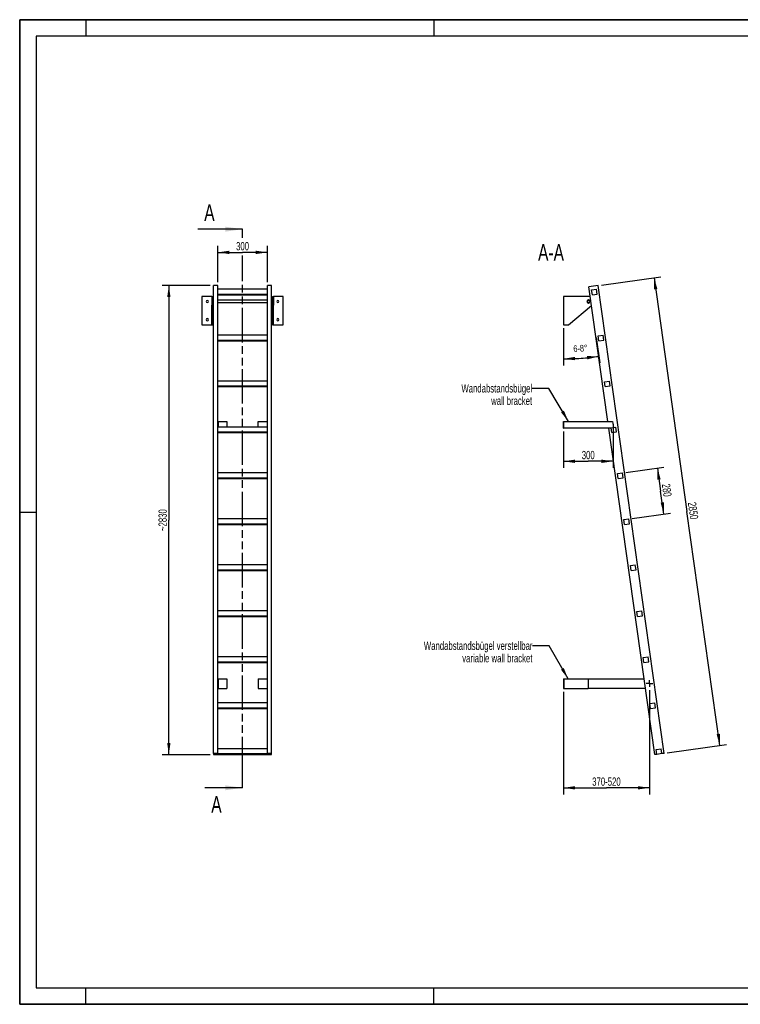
# Model space of a CAD drawing. Header units: millimetres. Extents: x 0 to 8400, y 0 to 5940.
# Tile 1 of 2: x 0 to 4349, y 0 to 5940. Entities that reach past the tile are written whole.
import ezdxf

# ---------------------------------------------------------------- set-up
doc = ezdxf.new("R2010")
doc.units = ezdxf.units.MM
doc.header["$LTSCALE"] = 462
doc.linetypes.add('CENTER', pattern=[0.6, 0.375, -0.075, 0.075, -0.075])
doc.linetypes.add('PHANTOM', pattern=[0.8, 0.45, -0.05, 0.1, -0.05, 0.1, -0.05])
doc.layers.get('0').update_dxf_attribs({"linetype": 'CONTINUOUS'})
for name, color, linetype in [('005_AXIS', 7, 'CONTINUOUS'), ('050_DIMENSIONING', 7, 'CONTINUOUS'), ('053_NOTES', 7, 'CONTINUOUS'), ('HATCHING_BL0', 7, 'CONTINUOUS')]:
    doc.layers.add(name, color=color, linetype=linetype)
doc.styles.get("Standard").update_dxf_attribs({"font": 'txt', "width": 0.7})
doc.dimstyles.new('DIMSTYLE_1', dxfattribs={"dimtxt": 50, "dimasz": 70, "dimexe": 2, "dimexo": 1, "dimtad": 1, "dimdec": 1, "dimtxsty": 'Standard', "dimblk": '_FILLED', "dimblk1": '_FILLED', "dimblk2": '_FILLED', "dimcen": 0.09, "dimazin": 2, "dimtp": 0.5, "dimtm": 0.5, "dimtfac": 1, "dimtdec": 1, "dimtofl": 0, "dimtmove": 0, "dimatfit": 3, "dimldrblk": '_FILLED', "dimfxl": 1, "dimtolj": 1, "dimarcsym": 0})
doc.dimstyles.new('DIMSTYLE_2', dxfattribs={"dimtxt": 40, "dimasz": 70, "dimexe": 2, "dimexo": 1, "dimgap": 2, "dimtad": 1, "dimdec": 1, "dimtxsty": 'Standard', "dimblk": '_FILLED', "dimblk1": '_FILLED', "dimblk2": '_FILLED', "dimcen": 0.09, "dimazin": 2, "dimtp": 0.5, "dimtm": 0.5, "dimtfac": 1, "dimtdec": 1, "dimtofl": 0, "dimtmove": 0, "dimatfit": 3, "dimldrblk": '_FILLED', "dimfxl": 1, "dimtolj": 1, "dimarcsym": 0})
doc.dimstyles.new('DIMSTYLE_3', dxfattribs={"dimtxt": 50, "dimasz": 70, "dimexe": 2, "dimexo": 1, "dimtad": 1, "dimdec": 1, "dimtxsty": 'Standard', "dimblk": '_FILLED', "dimblk1": '_FILLED', "dimblk2": '_FILLED', "dimcen": 0.09, "dimazin": 2, "dimtp": 2, "dimtm": 2, "dimtfac": 1, "dimtdec": 1, "dimtofl": 0, "dimtmove": 0, "dimatfit": 3, "dimldrblk": '_FILLED', "dimfxl": 1, "dimtolj": 1, "dimarcsym": 0})
doc.dimstyles.new('DIMSTYLE_4', dxfattribs={"dimtxt": 50, "dimasz": 70, "dimexe": 2, "dimexo": 1, "dimtad": 1, "dimdec": 0, "dimtxsty": 'Standard', "dimblk": '_FILLED', "dimblk1": '_FILLED', "dimblk2": '_FILLED', "dimcen": 0.09, "dimazin": 2, "dimtp": 2, "dimtm": 2, "dimtfac": 1, "dimtdec": 0, "dimtofl": 0, "dimtmove": 0, "dimatfit": 3, "dimldrblk": '_FILLED', "dimfxl": 1, "dimtolj": 1, "dimarcsym": 0})
doc.dimstyles.new('DIMSTYLE_5', dxfattribs={"dimtxt": 50, "dimasz": 70, "dimexe": 2, "dimexo": 1, "dimtad": 1, "dimtxsty": 'Standard', "dimblk": '_FILLED', "dimblk1": '_FILLED', "dimblk2": '_FILLED', "dimcen": 0.09, "dimazin": 2, "dimtp": 0.5, "dimtm": 0.5, "dimtfac": 1, "dimtofl": 0, "dimtmove": 0, "dimatfit": 3, "dimldrblk": '_FILLED', "dimfxl": 1, "dimtolj": 1, "dimarcsym": 0})
doc.dimstyles.new('DIMSTYLE_6', dxfattribs={"dimtxt": 50, "dimasz": 70, "dimexe": 2, "dimexo": 1, "dimtad": 1, "dimtxsty": 'Standard', "dimblk": '_FILLED', "dimblk1": '_FILLED', "dimblk2": '_FILLED', "dimcen": 0.09, "dimazin": 2, "dimtp": 0.8, "dimtm": 0.8, "dimtfac": 1, "dimtofl": 0, "dimtmove": 0, "dimatfit": 3, "dimldrblk": '_FILLED', "dimfxl": 1, "dimtolj": 1, "dimarcsym": 0})
doc.dimstyles.get("Standard").update_dxf_attribs({"dimtxt": 50, "dimasz": 70, "dimexe": 2, "dimexo": 1, "dimtad": 1, "dimtxsty": 'Standard', "dimblk": '_FILLED', "dimblk1": '_FILLED', "dimblk2": '_FILLED', "dimcen": 0.09, "dimazin": 2, "dimtol": 1, "dimtp": 0.01, "dimtm": 0.01, "dimtfac": 1, "dimtofl": 0, "dimtmove": 0, "dimatfit": 3, "dimldrblk": '_FILLED', "dimfxl": 1, "dimtolj": 1, "dimarcsym": 0})

# ---------------------------------------------------------------- blocks, each defined once
blk = doc.blocks.new('_FILLED')
at = {"color": 0, "linetype": 'ByBlock'}
blk.add_solid([(0, 0), (-1, 0.143), (-1, -0.143)], dxfattribs=at)
blk = doc.blocks.new('*D2')
at = {"layer": '050_DIMENSIONING', "color": 2, "linetype": 'Continuous', "transparency": 16777216}
for p, q in [((1195.2, 4356.2), (1195.2, 4576.2)), ((1495.2, 4356.2), (1495.2, 4576.2)), ((1195.2, 4536.2), (1345.2, 4536.2)), ((1495.2, 4536.2), (1345.2, 4536.2))]:
    blk.add_line(p, q, dxfattribs=at)
at = {"layer": '050_DIMENSIONING', "color": 2, "linetype": 'Continuous', "transparency": 16777216, "xscale": 70, "yscale": 70, "zscale": 70, "rotation": 180}
blk.add_blockref('_FILLED', (1195.2, 4536.2), dxfattribs=at)
at = {"layer": '050_DIMENSIONING', "color": 2, "linetype": 'Continuous', "transparency": 16777216, "xscale": 70, "yscale": 70, "zscale": 70}
blk.add_blockref('_FILLED', (1495.2, 4536.2), dxfattribs=at)
at = {"layer": '050_DIMENSIONING', "color": 2, "linetype": 'Continuous', "transparency": 16777216, "insert": (1345.2, 4598.7), "char_height": 50, "width": 171.429, "attachment_point": 2, "line_spacing_factor": 0.9}
blk.add_mtext('300', dxfattribs=at)
blk = doc.blocks.new('*D3')
at = {"layer": '050_DIMENSIONING', "color": 2, "linetype": 'Continuous', "transparency": 16777216}
for p, q in [((3281.6, 4080), (3281.6, 3854)), ((3478.7, 4023.2), (3500.4, 3869.3))]:
    blk.add_line(p, q, dxfattribs=at)
for start, end in [(270, 274), (274, 278)]:
    blk.add_arc((3281.6, 5425.8), 1531.8, start, end, dxfattribs=at)
for points in [[(3351.4, 3905.6), (3281.6, 3894), (3351.8, 3885.6)], [(3426.4, 3890.8), (3494.8, 3908.9), (3424.1, 3910.7)]]:
    blk.add_solid(points, dxfattribs=at)
at = {"layer": '050_DIMENSIONING', "color": 2, "linetype": 'Continuous', "transparency": 16777216, "insert": (3382.9, 3977.5), "char_height": 40, "width": 177.143, "attachment_point": 2, "rotation": 4, "line_spacing_factor": 0.9}
blk.add_mtext('6-8\\fgdt;{\\W1.0;{\\fgdt;~}}', dxfattribs=at)
blk = doc.blocks.new('*D4')
at = {"layer": '050_DIMENSIONING', "color": 2, "linetype": 'Continuous', "transparency": 16777216}
for p, q in [((3512.1, 4339), (3868.6, 4389.1)), ((3829, 4383.6), (4027.3, 2972.4)), ((4225.6, 1561.3), (4027.3, 2972.4)), ((3908.7, 1516.8), (4265.2, 1566.9))]:
    blk.add_line(p, q, dxfattribs=at)
at = {"layer": '050_DIMENSIONING', "color": 2, "linetype": 'Continuous', "transparency": 16777216, "xscale": 70, "yscale": 70, "zscale": 70}
for p, rotation in [((3829, 4383.6), 98), ((4225.6, 1561.3), 278)]:
    blk.add_blockref('_FILLED', p, dxfattribs=dict(at, rotation=rotation))
at = {"layer": '050_DIMENSIONING', "color": 2, "linetype": 'Continuous', "transparency": 16777216, "insert": (4089.2, 2981.1), "char_height": 50, "width": 230.357, "attachment_point": 2, "rotation": 278, "line_spacing_factor": 0.9}
blk.add_mtext('2850', dxfattribs=at)
blk = doc.blocks.new('*D5')
at = {"layer": '050_DIMENSIONING', "color": 2, "linetype": 'Continuous', "transparency": 16777216}
for p, q in [((1150.2, 4336.2), (860.2, 4336.2)), ((900.2, 4336.2), (900.2, 2921.1)), ((900.2, 1506), (900.2, 2921.1)), ((1150.2, 1506), (860.2, 1506))]:
    blk.add_line(p, q, dxfattribs=at)
at = {"layer": '050_DIMENSIONING', "color": 2, "linetype": 'Continuous', "transparency": 16777216, "xscale": 70, "yscale": 70, "zscale": 70}
for p, rotation in [((900.2, 4336.2), 90), ((900.2, 1506), 270)]:
    blk.add_blockref('_FILLED', p, dxfattribs=dict(at, rotation=rotation))
at = {"layer": '050_DIMENSIONING', "color": 2, "linetype": 'Continuous', "transparency": 16777216, "insert": (837.7, 2921.1), "char_height": 50, "width": 289.286, "attachment_point": 2, "rotation": 90, "line_spacing_factor": 0.9}
blk.add_mtext('~2830', dxfattribs=at)
blk = doc.blocks.new('*D6')
at = {"layer": '050_DIMENSIONING', "color": 2, "linetype": 'Continuous', "transparency": 16777216}
for p, q in [((3281.6, 3456), (3281.6, 3236)), ((3581.3, 3499.7), (3581.3, 3236)), ((3281.6, 3276), (3431.4, 3276)), ((3581.3, 3276), (3431.4, 3276))]:
    blk.add_line(p, q, dxfattribs=at)
at = {"layer": '050_DIMENSIONING', "color": 2, "linetype": 'Continuous', "transparency": 16777216, "xscale": 70, "yscale": 70, "zscale": 70, "rotation": 180}
blk.add_blockref('_FILLED', (3281.6, 3276), dxfattribs=at)
at = {"layer": '050_DIMENSIONING', "color": 2, "linetype": 'Continuous', "transparency": 16777216, "xscale": 70, "yscale": 70, "zscale": 70}
blk.add_blockref('_FILLED', (3581.3, 3276), dxfattribs=at)
at = {"layer": '050_DIMENSIONING', "color": 2, "linetype": 'Continuous', "transparency": 16777216, "insert": (3431.4, 3338.5), "char_height": 50, "width": 171.429, "attachment_point": 2, "line_spacing_factor": 0.9}
blk.add_mtext('300', dxfattribs=at)
blk = doc.blocks.new('*D7')
at = {"layer": '050_DIMENSIONING', "color": 2, "linetype": 'Continuous', "transparency": 16777216}
for p, q in [((3281.6, 1886.1), (3281.6, 1318.5)), ((3801, 1894.6), (3801, 1318.5)), ((3281.6, 1318.5), (3281.6, 1266)), ((3801, 1318.5), (3801, 1266)), ((3281.6, 1306), (3541.3, 1306)), ((3801, 1306), (3541.3, 1306))]:
    blk.add_line(p, q, dxfattribs=at)
at = {"layer": '050_DIMENSIONING', "color": 2, "linetype": 'Continuous', "transparency": 16777216, "xscale": 70, "yscale": 70, "zscale": 70, "rotation": 180}
blk.add_blockref('_FILLED', (3281.6, 1306), dxfattribs=at)
at = {"layer": '050_DIMENSIONING', "color": 2, "linetype": 'Continuous', "transparency": 16777216, "xscale": 70, "yscale": 70, "zscale": 70}
blk.add_blockref('_FILLED', (3801, 1306), dxfattribs=at)
at = {"layer": '050_DIMENSIONING', "color": 2, "linetype": 'Continuous', "transparency": 16777216, "insert": (3541.3, 1368.5), "char_height": 50, "width": 396.429, "attachment_point": 2, "line_spacing_factor": 0.9}
blk.add_mtext('370-520\\P ', dxfattribs=at)
blk = doc.blocks.new('*D8')
at = {"layer": '050_DIMENSIONING', "color": 2, "linetype": 'Continuous', "transparency": 16777216}
for p, q in [((3657.4, 3208.2), (3888.6, 3240.7)), ((3849, 3235.2), (3868.5, 3096.5)), ((3888, 2957.9), (3868.5, 3096.5)), ((3696.4, 2931), (3927.6, 2963.5))]:
    blk.add_line(p, q, dxfattribs=at)
at = {"layer": '050_DIMENSIONING', "color": 2, "linetype": 'Continuous', "transparency": 16777216, "xscale": 70, "yscale": 70, "zscale": 70}
for p, rotation in [((3849, 3235.2), 98), ((3888, 2957.9), 278)]:
    blk.add_blockref('_FILLED', p, dxfattribs=dict(at, rotation=rotation))
at = {"layer": '050_DIMENSIONING', "color": 2, "linetype": 'Continuous', "transparency": 16777216, "insert": (3930.4, 3105.2), "char_height": 50, "width": 176.786, "attachment_point": 2, "rotation": 278, "line_spacing_factor": 0.9}
blk.add_mtext('280', dxfattribs=at)
blk = doc.blocks.new('XSEC_FILLED')
at = {"color": 0, "linetype": 'ByBlock'}
blk.add_solid([(0, 0), (-1, 0.143), (-1, -0.143)], dxfattribs=at)
blk = doc.blocks.new('HATCHING_BL0', base_point=(1209.9, 2991.1))
at = {"layer": 'HATCHING_BL0', "color": 7, "linetype": 'PHANTOM'}
for p, q in [((1345.2, 4623.6), (1345.2, 4676.2)), ((1345.2, 1406), (1345.2, 4518.1)), ((1345.2, 1306), (1345.2, 1406))]:
    blk.add_line(p, q, dxfattribs=at)
at = {"layer": 'HATCHING_BL0', "color": 7, "linetype": 'Continuous', "char_height": 100, "width": 128.571, "attachment_point": 1, "line_spacing_factor": 0.9}
for insert in [(1113.9, 4826.2), (1156.3, 1256)]:
    blk.add_mtext('A', dxfattribs=dict(at, insert=insert))
at = {"layer": 'HATCHING_BL0', "color": 7, "linetype": 'Continuous'}
for points in [[(1345.2, 4676.2), (1074.6, 4676.2)], [(1345.2, 1306), (1117.1, 1306)]]:
    blk.add_leader(points, dimstyle='Standard', override={"dimasz": 105, "dimtad": 0, "dimldrblk": 'XSEC_FILLED'}, dxfattribs=at)

msp = doc.modelspace()

# ---------------------------------------------------------------- hatches: boundary and pattern name
at = {"linetype": 'Continuous'}
h = msp.add_hatch(dxfattribs=at)
h.set_pattern_fill('ANSI31', color=2, angle=90, style=0, pattern_type=2)
h.set_pattern_definition([(135, (3281.6, 4185), (-239.875, -239.875), [])])
edge = h.paths.add_edge_path()
edge.add_line((3875.575, 1512.103), (3845.867, 1507.928))
edge.add_line((3845.867, 1507.928), (3841.692, 1537.636))
edge.add_line((3841.692, 1537.636), (3871.4, 1541.811))
edge.add_line((3875.575, 1512.103), (3871.4, 1541.811))
edge = h.paths.add_edge_path()
edge.add_line((3456.183, 4280.678), (3452.008, 4310.387))
edge.add_line((3452.008, 4310.387), (3481.716, 4314.562))
edge.add_line((3485.891, 4284.854), (3481.716, 4314.562))
edge.add_line((3456.183, 4280.678), (3485.891, 4284.854))
edge = h.paths.add_edge_path()
edge.add_line((3495.151, 4003.403), (3490.976, 4033.111))
edge.add_line((3490.976, 4033.111), (3520.684, 4037.287))
edge.add_line((3524.859, 4007.579), (3520.684, 4037.287))
edge.add_line((3495.151, 4003.403), (3524.859, 4007.579))
edge = h.paths.add_edge_path()
edge.add_line((3534.12, 3726.128), (3529.944, 3755.836))
edge.add_line((3529.944, 3755.836), (3559.652, 3760.012))
edge.add_line((3563.828, 3730.304), (3559.652, 3760.012))
edge.add_line((3534.12, 3726.128), (3563.828, 3730.304))
edge = h.paths.add_edge_path()
edge.add_line((3573.088, 3448.853), (3568.913, 3478.561))
edge.add_line((3568.913, 3478.561), (3598.621, 3482.737))
edge.add_line((3602.796, 3453.028), (3598.621, 3482.737))
edge.add_line((3573.088, 3448.853), (3602.796, 3453.028))
edge = h.paths.add_edge_path()
edge.add_line((3612.057, 3171.578), (3607.881, 3201.286))
edge.add_line((3607.881, 3201.286), (3637.589, 3205.461))
edge.add_line((3641.765, 3175.753), (3637.589, 3205.461))
edge.add_line((3612.057, 3171.578), (3641.765, 3175.753))
edge = h.paths.add_edge_path()
edge.add_line((3651.025, 2894.303), (3646.85, 2924.011))
edge.add_line((3646.85, 2924.011), (3676.558, 2928.186))
edge.add_line((3680.733, 2898.478), (3676.558, 2928.186))
edge.add_line((3651.025, 2894.303), (3680.733, 2898.478))
edge = h.paths.add_edge_path()
edge.add_line((3689.994, 2617.028), (3685.818, 2646.736))
edge.add_line((3685.818, 2646.736), (3715.526, 2650.911))
edge.add_line((3719.702, 2621.203), (3715.526, 2650.911))
edge.add_line((3689.994, 2617.028), (3719.702, 2621.203))
edge = h.paths.add_edge_path()
edge.add_line((3728.962, 2339.753), (3724.787, 2369.461))
edge.add_line((3724.787, 2369.461), (3754.495, 2373.636))
edge.add_line((3758.67, 2343.928), (3754.495, 2373.636))
edge.add_line((3728.962, 2339.753), (3758.67, 2343.928))
edge = h.paths.add_edge_path()
edge.add_line((3767.93, 2062.478), (3763.755, 2092.186))
edge.add_line((3763.755, 2092.186), (3793.463, 2096.361))
edge.add_line((3797.638, 2066.653), (3793.463, 2096.361))
edge.add_line((3767.93, 2062.478), (3797.638, 2066.653))
edge = h.paths.add_edge_path()
edge.add_line((3806.899, 1785.203), (3802.724, 1814.911))
edge.add_line((3802.724, 1814.911), (3832.432, 1819.086))
edge.add_line((3836.607, 1789.378), (3832.432, 1819.086))
edge.add_line((3806.899, 1785.203), (3836.607, 1789.378))
edge = h.paths.add_edge_path()
edge.add_arc((3432.614, 4240.003), 7.5, 0, 180)
edge.add_arc((3432.614, 4240.003), 7.5, -180, 0)

# ---------------------------------------------------------------- linework, layer by layer
at = {"color": 7, "linetype": 'Continuous'}
for p, q in [((0, 5940), (8400, 5940)), ((0, 0), (0, 5940)), ((1195.154, 4336.246), (1170.154, 4336.246)), ((1170.154, 4324.464), (1170.154, 4336.246)), ((1195.154, 4037.287), (1195.154, 4336.246)), ((1520.154, 4336.246), (1495.154, 4336.246)), ((1495.154, 4037.287), (1495.154, 4336.246)), ((1520.154, 1513.982), (1520.154, 4336.246)), ((3492.301, 4336.246), (3435.855, 4328.313)), ((3888.944, 1513.982), (3492.301, 4336.246)), ((1170.154, 4185.827), (1170.154, 4324.464)), ((1495.154, 4314.562), (1195.154, 4314.562)), ((1195.154, 4284.854), (1495.154, 4284.854)), ((1195.154, 4280.678), (1495.154, 4280.678)), ((3452.008, 4310.387), (3481.716, 4314.562)), ((3456.183, 4280.678), (3452.008, 4310.387)), ((3456.183, 4280.678), (3485.891, 4284.854)), ((3485.891, 4284.854), (3481.716, 4314.562)), ((1159.154, 4270.003), (1100.154, 4270.003)), ((1159.154, 4270.003), (1159.154, 4249.253)), ((1159.154, 4270.003), (1165.154, 4270.003)), ((1159.154, 4249.253), (1159.154, 4247.503)), ((1159.154, 4247.503), (1159.154, 4240.003)), ((1159.154, 4240.003), (1159.154, 4232.503)), ((1159.154, 4232.503), (1159.154, 4230.753)), ((1159.154, 4230.753), (1159.154, 4217.075)), ((1165.154, 4270.003), (1165.154, 4249.253)), ((1165.154, 4249.253), (1165.154, 4240.003)), ((1165.154, 4240.003), (1165.154, 4230.753)), ((1165.154, 4230.753), (1165.154, 4217.075)), ((1525.154, 4270.003), (1525.154, 4249.253)), ((1525.154, 4270.003), (1531.154, 4270.003)), ((1525.154, 4249.253), (1525.154, 4240.003)), ((1525.154, 4240.003), (1525.154, 4230.753)), ((1525.154, 4230.753), (1525.154, 4217.075)), ((1531.154, 4270.003), (1531.154, 4249.253)), ((1590.154, 4270.003), (1531.154, 4270.003)), ((1531.154, 4249.253), (1531.154, 4247.503)), ((1531.154, 4247.503), (1531.154, 4240.003)), ((1531.154, 4240.003), (1531.154, 4232.503)), ((1531.154, 4232.503), (1531.154, 4230.753)), ((1531.154, 4230.753), (1531.154, 4217.075)), ((3432.614, 4270.003), (3281.614, 4270.003)), ((1159.154, 4100.003), (1159.154, 4217.075)), ((1165.154, 4100.003), (1165.154, 4217.075)), ((1170.154, 4181.652), (1170.154, 4185.827)), ((1170.154, 1513.982), (1170.154, 4181.652)), ((1525.154, 4100.003), (1525.154, 4217.075)), ((1531.154, 4100.003), (1531.154, 4217.075)), ((3313.231, 4100.003), (3451.539, 4216.718)), ((1100.154, 4100.003), (1159.154, 4100.003)), ((1159.154, 4100.003), (1165.154, 4100.003)), ((1525.154, 4100.003), (1531.154, 4100.003)), ((1531.154, 4100.003), (1590.154, 4100.003)), ((3281.614, 4100.003), (3313.231, 4100.003)), ((1195.154, 4007.579), (1195.154, 4037.287)), ((1495.154, 4037.287), (1195.154, 4037.287)), ((1195.154, 4003.403), (1195.154, 4007.579)), ((1195.154, 4007.579), (1495.154, 4007.579)), ((1195.154, 3760.012), (1195.154, 4003.403)), ((1195.154, 4003.403), (1495.154, 4003.403)), ((1495.154, 4007.579), (1495.154, 4037.287)), ((1495.154, 4003.403), (1495.154, 4007.579)), ((1495.154, 3760.012), (1495.154, 4003.403)), ((3490.976, 4033.111), (3520.684, 4037.287)), ((3495.151, 4003.403), (3490.976, 4033.111)), ((3495.151, 4003.403), (3524.859, 4007.579)), ((3524.859, 4007.579), (3520.684, 4037.287)), ((1195.154, 3730.304), (1195.154, 3760.012)), ((1495.154, 3760.012), (1195.154, 3760.012)), ((1495.154, 3730.304), (1495.154, 3760.012)), ((3529.944, 3755.836), (3559.652, 3760.012)), ((3534.12, 3726.128), (3529.944, 3755.836)), ((3563.828, 3730.304), (3559.652, 3760.012)), ((1195.154, 3726.128), (1195.154, 3730.304)), ((1195.154, 3730.304), (1495.154, 3730.304)), ((1195.154, 3515.966), (1195.154, 3726.128)), ((1195.154, 3726.128), (1495.154, 3726.128)), ((1495.154, 3726.128), (1495.154, 3730.304)), ((1495.154, 3515.966), (1495.154, 3726.128)), ((3534.12, 3726.128), (3563.828, 3730.304)), ((1195.154, 3482.737), (1195.154, 3515.966)), ((1197.154, 3515.966), (1250.154, 3515.966)), ((1250.154, 3515.966), (1250.154, 3482.737)), ((1440.154, 3515.966), (1493.154, 3515.966)), ((1440.154, 3482.737), (1440.154, 3515.966)), ((1495.154, 3482.737), (1495.154, 3515.966)), ((3281.614, 3475.966), (3281.614, 3515.966)), ((3281.614, 3515.966), (3283.614, 3515.966)), ((3283.614, 3475.966), (3283.614, 3515.966)), ((3283.614, 3515.966), (3578.804, 3515.966)), ((1195.154, 3453.028), (1195.154, 3482.737)), ((1495.154, 3482.737), (1195.154, 3482.737)), ((1195.154, 3448.853), (1195.154, 3453.028)), ((1195.154, 3453.028), (1495.154, 3453.028)), ((1195.154, 3205.461), (1195.154, 3448.853)), ((1195.154, 3448.853), (1495.154, 3448.853)), ((1495.154, 3453.028), (1495.154, 3482.737)), ((1495.154, 3448.853), (1495.154, 3453.028)), ((1495.154, 3205.461), (1495.154, 3448.853)), ((3281.614, 3475.966), (3283.614, 3475.966)), ((3569.278, 3475.966), (3283.614, 3475.966)), ((3568.913, 3478.561), (3598.621, 3482.737)), ((3573.088, 3448.853), (3568.913, 3478.561)), ((3573.088, 3448.853), (3602.796, 3453.028)), ((3602.796, 3453.028), (3598.621, 3482.737)), ((1195.154, 3175.753), (1195.154, 3205.461)), ((1495.154, 3205.461), (1195.154, 3205.461)), ((1195.154, 3171.578), (1195.154, 3175.753)), ((1195.154, 3175.753), (1495.154, 3175.753)), ((1195.154, 2928.186), (1195.154, 3171.578)), ((1195.154, 3171.578), (1495.154, 3171.578)), ((1495.154, 3175.753), (1495.154, 3205.461)), ((1495.154, 3171.578), (1495.154, 3175.753)), ((1495.154, 2928.186), (1495.154, 3171.578)), ((3607.881, 3201.286), (3637.589, 3205.461)), ((3612.057, 3171.578), (3607.881, 3201.286)), ((3612.057, 3171.578), (3641.765, 3175.753)), ((3641.765, 3175.753), (3637.589, 3205.461)), ((1195.154, 2898.478), (1195.154, 2928.186)), ((1495.154, 2928.186), (1195.154, 2928.186)), ((1495.154, 2898.478), (1495.154, 2928.186)), ((3646.85, 2924.011), (3676.558, 2928.186)), ((3651.025, 2894.303), (3646.85, 2924.011)), ((3680.733, 2898.478), (3676.558, 2928.186)), ((1195.154, 2894.303), (1195.154, 2898.478)), ((1195.154, 2898.478), (1495.154, 2898.478)), ((1195.154, 2650.911), (1195.154, 2894.303)), ((1195.154, 2894.303), (1495.154, 2894.303)), ((1495.154, 2894.303), (1495.154, 2898.478)), ((1495.154, 2650.911), (1495.154, 2894.303)), ((3651.025, 2894.303), (3680.733, 2898.478)), ((1195.154, 2621.203), (1195.154, 2650.911)), ((1495.154, 2650.911), (1195.154, 2650.911)), ((1195.154, 2617.028), (1195.154, 2621.203)), ((1195.154, 2621.203), (1495.154, 2621.203)), ((1195.154, 2373.636), (1195.154, 2617.028)), ((1195.154, 2617.028), (1495.154, 2617.028)), ((1495.154, 2621.203), (1495.154, 2650.911)), ((1495.154, 2617.028), (1495.154, 2621.203)), ((1495.154, 2373.636), (1495.154, 2617.028)), ((3685.818, 2646.736), (3715.526, 2650.911)), ((3689.994, 2617.028), (3685.818, 2646.736)), ((3689.994, 2617.028), (3719.702, 2621.203)), ((3719.702, 2621.203), (3715.526, 2650.911)), ((1195.154, 2343.928), (1195.154, 2373.636)), ((1495.154, 2373.636), (1195.154, 2373.636)), ((1195.154, 2339.753), (1195.154, 2343.928)), ((1195.154, 2343.928), (1495.154, 2343.928)), ((1195.154, 2096.361), (1195.154, 2339.753)), ((1195.154, 2339.753), (1495.154, 2339.753)), ((1495.154, 2343.928), (1495.154, 2373.636)), ((1495.154, 2339.753), (1495.154, 2343.928)), ((1495.154, 2096.361), (1495.154, 2339.753)), ((3724.787, 2369.461), (3754.495, 2373.636)), ((3728.962, 2339.753), (3724.787, 2369.461)), ((3728.962, 2339.753), (3758.67, 2343.928)), ((3758.67, 2343.928), (3754.495, 2373.636)), ((1195.154, 2066.653), (1195.154, 2096.361)), ((1495.154, 2096.361), (1195.154, 2096.361)), ((1495.154, 2066.653), (1495.154, 2096.361)), ((3763.755, 2092.186), (3793.463, 2096.361)), ((3767.93, 2062.478), (3763.755, 2092.186)), ((3797.638, 2066.653), (3793.463, 2096.361)), ((1195.154, 2062.478), (1195.154, 2066.653)), ((1195.154, 2066.653), (1495.154, 2066.653)), ((1195.154, 1819.086), (1195.154, 2062.478)), ((1195.154, 2062.478), (1495.154, 2062.478)), ((1495.154, 2062.478), (1495.154, 2066.653)), ((1495.154, 1819.086), (1495.154, 2062.478)), ((3767.93, 2062.478), (3797.638, 2066.653)), ((1195.154, 1963.123), (1197.154, 1963.123)), ((1197.154, 1963.123), (1197.154, 1906.123)), ((1197.154, 1963.123), (1250.154, 1963.123)), ((1250.154, 1963.123), (1250.154, 1906.123)), ((1440.154, 1963.123), (1440.154, 1906.123)), ((1440.154, 1963.123), (1493.154, 1963.123)), ((1493.154, 1963.123), (1493.154, 1906.123)), ((1493.154, 1963.123), (1495.154, 1963.123)), ((3281.614, 1963.123), (3281.614, 1906.123)), ((3281.614, 1963.123), (3283.614, 1963.123)), ((3283.614, 1963.123), (3283.614, 1906.123)), ((3283.614, 1963.123), (3431.614, 1963.123)), ((3431.614, 1963.123), (3431.614, 1906.123)), ((3431.614, 1963.123), (3768.261, 1963.123)), ((1195.154, 1906.123), (1197.154, 1906.123)), ((1197.154, 1906.123), (1250.154, 1906.123)), ((1440.154, 1906.123), (1493.154, 1906.123)), ((1493.154, 1906.123), (1495.154, 1906.123)), ((3281.614, 1906.123), (3283.614, 1906.123)), ((3283.614, 1906.123), (3431.614, 1906.123)), ((3776.272, 1906.123), (3431.614, 1906.123)), ((1195.154, 1789.378), (1195.154, 1819.086)), ((1495.154, 1819.086), (1195.154, 1819.086)), ((1195.154, 1785.203), (1195.154, 1789.378)), ((1195.154, 1789.378), (1495.154, 1789.378)), ((1195.154, 1541.811), (1195.154, 1785.203)), ((1195.154, 1785.203), (1495.154, 1785.203)), ((1495.154, 1789.378), (1495.154, 1819.086)), ((1495.154, 1785.203), (1495.154, 1789.378)), ((1495.154, 1541.811), (1495.154, 1785.203)), ((3802.724, 1814.911), (3832.432, 1819.086)), ((3806.899, 1785.203), (3802.724, 1814.911)), ((3806.899, 1785.203), (3836.607, 1789.378)), ((3836.607, 1789.378), (3832.432, 1819.086)), ((1170.154, 1513.982), (1170.154, 1506.049)), ((1195.154, 1513.982), (1170.154, 1513.982)), ((1170.154, 1506.049), (1195.154, 1506.049)), ((1195.154, 1513.982), (1195.154, 1541.811)), ((1495.154, 1541.811), (1195.154, 1541.811)), ((1195.154, 1512.103), (1195.154, 1513.982)), ((1195.154, 1512.103), (1495.154, 1512.103)), ((1195.154, 1506.049), (1195.154, 1507.928)), ((1195.154, 1507.928), (1495.154, 1507.928)), ((1495.154, 1513.982), (1495.154, 1541.811)), ((1495.154, 1513.982), (1495.154, 1512.103)), ((1520.154, 1513.982), (1495.154, 1513.982)), ((1495.154, 1507.928), (1495.154, 1506.049)), ((1495.154, 1506.049), (1520.154, 1506.049)), ((1520.154, 1506.049), (1520.154, 1513.982)), ((3845.867, 1507.928), (3832.499, 1506.049)), ((3841.692, 1537.636), (3871.4, 1541.811)), ((3845.867, 1507.928), (3841.692, 1537.636)), ((3875.575, 1512.103), (3845.867, 1507.928)), ((3875.575, 1512.103), (3871.4, 1541.811)), ((3888.944, 1513.982), (3875.575, 1512.103)), ((0, 0), (8400, 0))]:
    msp.add_line(p, q, dxfattribs=at)
at = {"color": 3, "linetype": 'Continuous'}
for p, q in [((0, 5940), (0, 0)), ((8400, 5940), (0, 5940)), ((400, 5940), (400, 5840)), ((2500, 5940), (2500, 5840)), ((0, 2970), (100, 2970)), ((400, 0), (400, 100)), ((2500, 0), (2500, 100)), ((8400, 0), (0, 0))]:
    msp.add_line(p, q, dxfattribs=at)
at = {"color": 5, "linetype": 'Continuous'}
for p, q in [((100, 5840), (100, 100)), ((8300, 5840), (100, 5840)), ((100, 100), (8300, 100))]:
    msp.add_line(p, q, dxfattribs=at)
at = {"color": 9, "linetype": 'Continuous'}
for p, q in [((1165.154, 4217.075), (1159.154, 4217.075)), ((1531.154, 4217.075), (1525.154, 4217.075))]:
    msp.add_line(p, q, dxfattribs=at)
at = {"color": 7, "linetype": 'Continuous'}
for radius, start, end in [(7.5, 0, 180), (7.5, 180, 360), (30, 66.8765826, 90)]:
    msp.add_arc((3432.614, 4240.003), radius, start, end, dxfattribs=at)
at = {"layer": '005_AXIS', "color": 7, "linetype": 'Continuous'}
for p, q in [((3550.023, 3515.966), (3435.855, 4328.313)), ((1100.154, 4270.003), (1100.154, 4100.003)), ((1170.154, 4247.503), (1165.154, 4247.503)), ((1170.154, 4232.503), (1165.154, 4232.503)), ((1495.154, 4247.503), (1195.154, 4247.503)), ((1495.154, 4232.503), (1195.154, 4232.503)), ((1525.154, 4247.503), (1520.154, 4247.503)), ((1525.154, 4232.503), (1520.154, 4232.503)), ((1590.154, 4100.003), (1590.154, 4270.003)), ((3281.614, 4270.003), (3281.614, 4100.003)), ((1195.154, 3515.966), (1197.154, 3515.966)), ((1197.154, 3515.966), (1197.154, 3482.737)), ((1493.154, 3515.966), (1493.154, 3482.737)), ((1495.154, 3515.966), (1493.154, 3515.966)), ((3578.804, 3515.966), (3583.767, 3480.649)), ((3832.499, 1506.049), (3555.645, 3475.966))]:
    msp.add_line(p, q, dxfattribs=at)
at = {"layer": '005_AXIS', "color": 7, "linetype": 'CENTER'}
for q in [(3781.047, 1934.623), (3801.047, 1954.623), (3821.047, 1934.623), (3801.047, 1914.623)]:
    msp.add_line((3801.047, 1934.623), q, dxfattribs=at)
at = {"layer": '005_AXIS', "color": 7, "linetype": 'Continuous'}
for centre, radius, start, end in [((1132.654, 4240.003), 6.5, 0, 180), ((1132.654, 4240.003), 6.5, 180, 360), ((1557.654, 4240.003), 6.5, 0, 180), ((1557.654, 4240.003), 6.5, 180, 360), ((3432.614, 4240.003), 9.25, 0, 180), ((3432.614, 4240.003), 9.25, 180, 360), ((1132.654, 4130.003), 6.5, 0, 180), ((1132.654, 4130.003), 6.5, 180, 360), ((1557.654, 4130.003), 6.5, 0, 180), ((1557.654, 4130.003), 6.5, 180, 360)]:
    msp.add_arc(centre, radius, start, end, dxfattribs=at)

# ---------------------------------------------------------------- block references
at = {"layer": 'HATCHING_BL0'}
msp.add_blockref('HATCHING_BL0', (1209.898, 2991.147), dxfattribs=at)

# ---------------------------------------------------------------- texts
at = {"layer": '053_NOTES', "color": 2, "linetype": 'Continuous', "attachment_point": 3, "line_spacing_factor": 0.9}
for s, insert, char_height, width in [('A-A', (3284.794, 4586.246), 100, 392.85714), ('Wandabstandsbügel\\Pwall bracket', (3092.718, 3740.966), 50, 945.35714), ('Wandabstandsbügel verstellbar\\Pvariable wall bracket', (3094.832, 2188.123), 50, 1540)]:
    msp.add_mtext(s, dxfattribs=dict(at, insert=insert, char_height=char_height, width=width))

# ---------------------------------------------------------------- dimensions: what is measured, and where the dimension line sits
at = {"layer": '050_DIMENSIONING', "color": 2, "linetype": 'Continuous'}
for base, p1, p2, dimstyle, picture, middle in [((1495.154, 4536.246), (1195.154, 4355.246), (1495.154, 4355.246), 'DIMSTYLE_1', '*D2', (1338.011, 4536.246)), ((3581.285, 3275.966), (3281.614, 3456.966), (3581.285, 3500.733), 'DIMSTYLE_5', '*D6', (3424.307, 3275.966))]:
    dim = msp.add_linear_dim(base=base, p1=p1, p2=p2, dimstyle=dimstyle, dxfattribs=at)
    dim.commit()
    dim.dimension.update_dxf_attribs({"geometry": picture, "text_midpoint": middle, "dimtype": 160})
dim = msp.add_linear_dim(base=(900.154, 1506.049), p1=(1151.154, 4336.246), p2=(1151.154, 1506.049), angle=270, text='~<>', dimstyle='DIMSTYLE_4', dxfattribs=at)
dim.commit()
dim.dimension.update_dxf_attribs({"geometry": '*D5', "text_midpoint": (900.154, 2921.147), "dimtype": 160})
for base, p1, p2, dimstyle, picture, middle in [((3828.992, 4383.565), (3907.759, 1516.626), (3511.116, 4338.89), 'DIMSTYLE_3', '*D4', (4026.319, 2979.506)), ((3849.012, 3235.175), (3695.373, 2930.831), (3656.405, 3208.106), 'DIMSTYLE_5', '*D8', (3867.502, 3103.611))]:
    dim = msp.add_linear_dim(base=base, p1=p1, p2=p2, angle=98, dimstyle=dimstyle, dxfattribs=at)
    dim.commit()
    dim.dimension.update_dxf_attribs({"geometry": picture, "text_midpoint": middle, "dimtype": 160})
dim = msp.add_angular_dim_2l(base=(3388.468, 3897.716), line1=((3281.614, 4096.321), (3281.614, 4081.003)), line2=((3476.469, 4039.334), (3478.601, 4024.165)), text='6-<>', dimstyle='DIMSTYLE_2', dxfattribs=at)
dim.commit()
dim.dimension.update_dxf_attribs({"geometry": '*D3', "text_midpoint": (3388.468, 3897.716), "dimtype": 162})
dim = msp.add_linear_dim(base=(3801.047, 1306.049), p1=(3281.614, 1887.123), p2=(3801.047, 1895.623), text='370-520\\P ', dimstyle='DIMSTYLE_6', dxfattribs=at)
dim.commit()
dim.dimension.update_dxf_attribs({"geometry": '*D7', "text_midpoint": (3541.331, 1306.049), "dimtype": 160})

# ---------------------------------------------------------------- leaders
at = {"layer": '053_NOTES', "color": 2, "linetype": 'Continuous', "annotation_type": 0, "has_hookline": 1, "hookline_direction": 1}
for points, text_width in [([(3312.05, 3515.966), (3192.718, 3715.966), (3092.718, 3715.966)], 578.176), ([(3310.423, 1963.123), (3194.832, 2163.123), (3094.832, 2163.123)], 963.2)]:
    msp.add_leader(points, dimstyle='Standard', override={"dimtad": 0}, dxfattribs=dict(at, text_width=text_width))

doc.saveas('drawing.dxf')
